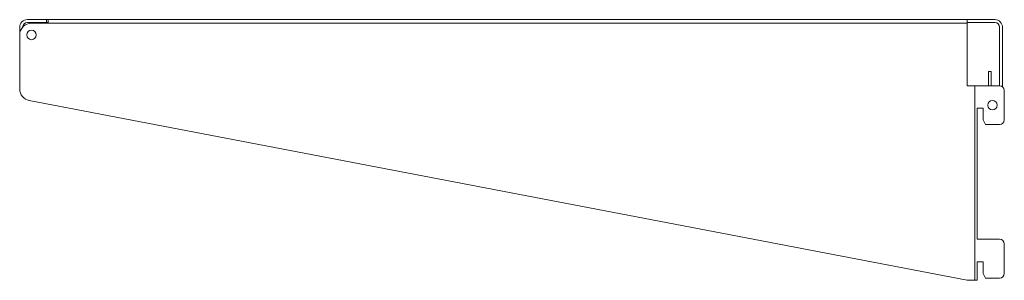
# Model space of a CAD drawing. Header units: millimetres. Extents: x -656 to -239, y -339 to -229.
import ezdxf

# ---------------------------------------------------------------- set-up
doc = ezdxf.new("R2010")
doc.units = ezdxf.units.MM

msp = doc.modelspace()

# ---------------------------------------------------------------- linework, layer by layer
at = {"color": 0, "linetype": 'Continuous', "lineweight": 0}
for p, q in [((-644.62, -228.91), (-652.75, -228.91)), ((-644, -228.91), (-644.62, -228.91)), ((-644.62, -230.16), (-644.62, -228.91)), ((-644, -228.91), (-255, -228.91)), ((-644, -228.91), (-644, -230.41)), ((-243.25, -228.91), (-255, -228.91)), ((-255, -230.41), (-255, -228.91)), ((-656, -232.16), (-656, -235.41)), ((-652.75, -230.16), (-644.62, -230.16)), ((-255, -230.41), (-651, -230.41)), ((-644.62, -230.16), (-644, -230.16)), ((-243.25, -230.16), (-255, -230.16)), ((-255, -256.91), (-255, -230.41)), ((-241.25, -256.91), (-241.25, -232.16)), ((-240, -257.36), (-240, -232.16)), ((-656, -235.41), (-656, -258.28)), ((-244.75, -250.91), (-246, -250.91)), ((-246, -256.91), (-246, -250.91)), ((-244.75, -250.91), (-244.75, -256.91)), ((-253.78, -256.91), (-255, -256.91)), ((-253.78, -256.91), (-251.78, -256.91)), ((-251.78, -339.41), (-251.78, -256.91)), ((-251.28, -256.91), (-251.78, -256.91)), ((-241.26, -256.91), (-251.28, -256.91)), ((-239.26, -271.41), (-239.26, -258.91)), ((-651.94, -263.19), (-255, -339.41)), ((-250.76, -322.01), (-250.76, -266.41)), ((-250.76, -266.41), (-248.26, -266.41)), ((-248.26, -266.41), (-248.26, -271.41)), ((-248.26, -271.41), (-247.26, -273.41)), ((-247.26, -273.41), (-241.26, -273.41)), ((-241.26, -322.01), (-250.76, -322.01)), ((-239.26, -336.51), (-239.26, -324.01)), ((-250.76, -339.41), (-250.76, -331.51)), ((-250.76, -331.51), (-248.26, -331.51)), ((-248.26, -331.51), (-248.26, -336.51)), ((-248.26, -336.51), (-247.26, -338.51)), ((-255, -339.41), (-253.78, -339.41)), ((-251.78, -339.41), (-253.78, -339.41)), ((-251.78, -339.41), (-251.28, -339.41)), ((-251.28, -339.41), (-250.76, -339.41)), ((-247.26, -338.51), (-241.26, -338.51))]:
    msp.add_line(p, q, dxfattribs=at)
at = {"color": 0, "linetype": 'Continuous', "lineweight": 0, "extrusion": (0, 0, -1)}
for centre, radius, start, end in [((652.75, -232.16), 3.25, 0, 90), ((243.25, -232.16), 3.25, 90, 180), ((652.75, -232.16), 2, 1.666, 90), ((243.25, -232.16), 2, 90, 180), ((244.26, -265.16), 2, 0, 180), ((244.26, -265.16), 2, 180, 0)]:
    msp.add_arc(centre, radius, start, end, dxfattribs=at)
at = {"color": 0, "linetype": 'Continuous', "lineweight": 0}
for centre, radius, start, end in [((-651, -235.41), 5, 90, 180), ((-651, -235.41), 2, 0, 180), ((-651, -235.41), 2, 180, 0), ((-651, -258.28), 5, 180, 259.1304), ((-241.26, -258.91), 2, 0, 90), ((-241.26, -271.41), 2, 270, 0), ((-241.26, -324.01), 2, 0, 90), ((-241.26, -336.51), 2, 270, 360)]:
    msp.add_arc(centre, radius, start, end, dxfattribs=at)

doc.saveas('drawing.dxf')
